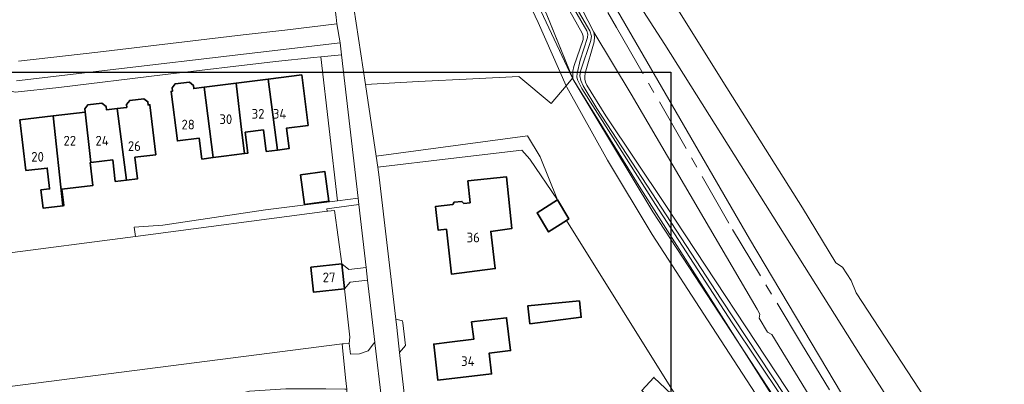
# Model space of a CAD drawing. Header units: metres. Extents: x 245598 to 248625, y 478632 to 481818.
# Tile 34 of 37: x 247666 to 247849, y 479881 to 479949. Entities that reach past the tile are written whole.
import ezdxf
from ezdxf.enums import TextEntityAlignment as Align

# ---------------------------------------------------------------- set-up
doc = ezdxf.new("R2010")
doc.units = ezdxf.units.M
doc.linetypes.add('AM-AS', pattern=[16, 10, -2, 2, -2])
for name, color, linetype, lineweight in [('B-XX-AM-AS_SPOOR-G', 10, 'AM-AS', 18), ('B-XX-GR-GRAS-GV', 60, 'Continuous', 13), ('B-XX-GR-GROENVOORZIENING-GV', 80, 'Continuous', 18), ('B-XX-GR-HOUTWAL-GV', 40, 'Continuous', 13), ('B-XX-GR-STRUIK-GV', 90, 'Continuous', 13), ('B-XX-IE-TERREINAFSCHEIDING_KUNSTMATIG_HEKWERK-G', 20, 'IE-TERREINAFSCHEIDING-KUNSTMATIG', 18), ('B-XX-KW-KUNSTWERK_PERRON-GV', 170, 'Continuous', 18), ('B-XX-OG-BEBOUWING-GV', 7, 'Continuous', 35), ('B-XX-OG-BEBOUWING-T18', 10, 'Continuous', 18), ('B-XX-OG-TERREIN_ERF-GV', 7, 'Continuous', 18), ('B-XX-OG-WATER_GREPPEL-GV', 160, 'Continuous', 18), ('B-XX-OG-WATER_SLOOT-GV', 120, 'Continuous', 18), ('B-XX-VH-VERHARDING_HALFVERHARDING-GV', 252, 'Continuous', 18), ('B-XX-VH-VERHARDING_OPEN-GV', 252, 'Continuous', 18), ('N-BH-KL-ET_LS_OV_LICHTMAST-S', 7, 'Continuous', 25)]:
    doc.layers.add(name, color=color, linetype=linetype, lineweight=lineweight)
doc.styles.add('NLCS-ISO-M-T18', font='NLCS-ISO.ttf', dxfattribs={"height": 1.8})
doc.linetypes.add('IE-TERREINAFSCHEIDING-KUNSTMATIG', pattern='A,4,[82,NLCS.shx,S=0.75,R=90,X=0,Y=0],4,-2', length=10)

msp = doc.modelspace()

# ---------------------------------------------------------------- linework, layer by layer
at = {"layer": 'B-XX-AM-AS_SPOOR-G'}
msp.add_lwpolyline([(247710.228, 480056.994), (247726.436, 480031.754), (247731.466, 480023.715), (247744.779, 480001.858), (247752.909, 479988.11), (247758.906, 479977.468), (247776.642, 479947.081), (247798.211, 479909.459), (247811.024, 479888.21), (247830.935, 479855.637), (247833.941, 479851.069), (247845.673, 479832.626), (247864.523, 479803.843)], dxfattribs=at)
at = {"layer": 'B-XX-GR-GRAS-GV'}
msp.add_lwpolyline([(247724.453, 480025.437), (247722.007, 480024.082), (247725.117, 480018.795), (247752.04, 479973.025), (247756.7, 479962.8), (247757.98, 479960.699), (247763.558, 479949.715), (247768.506, 479937.497), (247768.541, 479938.919), (247768.71, 479939.802), (247770.419, 479944.838), (247770.444, 479945.47), (247770.276, 479946.022), (247767.075, 479951.639), (247737.192, 480002.705), (247732.498, 480009.617), (247728.986, 480015.926), (247726.824, 480020.417), (247725.183, 480023.527)], close=True, dxfattribs=at)
msp.add_lwpolyline([(247819.416, 479867.238), (247805.541, 479889.981), (247804.72, 479890.412), (247803.165, 479892.985), (247803.309, 479893.743), (247802.793, 479894.646), (247779.352, 479934.679), (247772.424, 479946.206), (247772.54, 479945.325), (247772.465, 479944.37), (247770.838, 479938.584), (247770.721, 479937.966), (247770.721, 479937.432), (247770.86, 479936.904), (247771.149, 479936.317), (247774.663, 479930.607), (247785.69, 479914.108), (247810.032, 479877.176)], dxfattribs=at)
at = {"layer": 'B-XX-GR-GROENVOORZIENING-GV'}
for points in [[(247762.04, 479947.98), (247752.675, 479967.938), (247741.925, 479986.775), (247736.488, 479995.625), (247734.045, 480000), (247733.913, 480000.237), (247723.561, 480018.13), (247717.088, 480015.361), (247717.137, 480015.215), (247717.142, 480015.199), (247719.585, 480011.597), (247720.452, 480007.73), (247721.343, 480003.113), (247722.078, 479998.7), (247722.818, 479992.744), (247727.106, 479955.405), (247727.376, 479953.604), (247729.943, 479936.461), (247739.793, 479937.014), (247749.94, 479937.524), (247758.46, 479937.932), (247764.482, 479932.894), (247767.284, 479936.221)], [(247752.675, 479967.938), (247762.04, 479947.98), (247767.284, 479936.221), (247768.449, 479937.604), (247759.134, 479957.458), (247756.7, 479962.8), (247752.04, 479973.025), (247725.117, 480018.795), (247723.561, 480018.13), (247733.913, 480000.237), (247734.045, 480000), (247736.488, 479995.625), (247741.925, 479986.775)], [(247724.758, 479914.824), (247728.59, 479915.314), (247725.512, 479942), (247721.638, 479941.596)], [(247725.563, 479903.074), (247726.901, 479902.072), (247730.09, 479902.426), (247728.736, 479914.132), (247724.16, 479913.503), (247722.775, 479913.313), (247722.837, 479912.868), (247722.988, 479912.888), (247724.238, 479913.025)], [(247730.365, 479900.053), (247730.09, 479902.426), (247726.901, 479902.072), (247725.563, 479903.074), (247726.05, 479898.437), (247727.111, 479899.659)], [(247726.05, 479898.437), (247727.063, 479889.475), (247726.925, 479888.3), (247727.188, 479886.313), (247728.837, 479886.375), (247730.438, 479886.938), (247731.475, 479888.188), (247731.7, 479888.513), (247730.365, 479900.053), (247727.111, 479899.659)]]:
    msp.add_lwpolyline(points, close=True, dxfattribs=at)
for points in [[(247819.56, 479852.66), (247794.341, 479891.461), (247783.24, 479908.54), (247774.96, 479922.4), (247767.4, 479935.96), (247767.284, 479936.221), (247764.482, 479932.894), (247758.46, 479937.932), (247749.94, 479937.524), (247739.793, 479937.014), (247729.943, 479936.461), (247731.944, 479923.107), (247760.108, 479926.883), (247762.46, 479923), (247765.663, 479914.987), (247767.762, 479911.463), (247767.324, 479911.18), (247788.19, 479877.83)], [(247665.211, 479876.52), (247667.088, 479876.475), (247668.863, 479876.125), (247669.675, 479875.375), (247669.738, 479874.5), (247670.525, 479874.175), (247672.175, 479874.175), (247678.5, 479873.725), (247683.488, 479873.825), (247690.162, 479874.775), (247696.063, 479876.225), (247702.6, 479878.013), (247708.4, 479879.4), (247715.137, 479879.875), (247722.625, 479879.825), (247726.1, 479879.775), (247726.525, 479879.763), (247726.275, 479881.888), (247725.688, 479887.513), (247725.613, 479888.2), (247645.912, 479877.963)]]:
    msp.add_lwpolyline(points, dxfattribs=at)
at = {"layer": 'B-XX-GR-HOUTWAL-GV'}
msp.add_lwpolyline([(247767.284, 479936.221), (247767.4, 479935.96), (247774.96, 479922.4), (247783.24, 479908.54), (247794.341, 479891.461), (247819.56, 479852.66), (247851.4, 479803.74), (247860.4, 479789.3), (247874.44, 479767.26), (247876.2, 479763.64), (247876.7, 479759.1), (247878.452, 479759.661), (247880.37, 479761.662), (247842.889, 479820.975), (247824.62, 479850.148), (247808.736, 479875.239), (247807.178, 479876.434), (247806.74, 479876.77), (247799.51, 479888.161), (247781.174, 479917.047), (247769.364, 479936.075), (247768.554, 479937.38), (247768.449, 479937.604)], close=True, dxfattribs=at)
at = {"layer": 'B-XX-GR-STRUIK-GV'}
msp.add_lwpolyline([(247757.98, 479960.699), (247756.7, 479962.8), (247759.134, 479957.458), (247768.449, 479937.604), (247768.554, 479937.38), (247769.364, 479936.075), (247768.506, 479937.497), (247763.558, 479949.715)], close=True, dxfattribs=at)
at = {"layer": 'B-XX-IE-TERREINAFSCHEIDING_KUNSTMATIG_HEKWERK-G'}
for points in [[(247939.123, 479685.951), (247940.142, 479685.729), (247935.965, 479680.663), (247926.232, 479696.69), (247901.103, 479738.6), (247878.452, 479759.661), (247880.37, 479761.662), (247842.889, 479820.975), (247824.62, 479850.148), (247806.881, 479876.882), (247783.413, 479912.79), (247768.554, 479937.38), (247763.558, 479949.715), (247757.98, 479960.699), (247720.07, 480023.008), (247726.399, 480026.516), (247723.762, 480030.887)], [(247711.375, 479913.112), (247692.313, 479910.313)]]:
    msp.add_lwpolyline(points, dxfattribs=at)
at = {"layer": 'B-XX-KW-KUNSTWERK_PERRON-GV'}
msp.add_lwpolyline([(247866.127, 479804.448), (247866.52, 479804.667), (247871.515, 479807.451), (247871.991, 479807.717), (247852.496, 479838.357), (247821.989, 479886.046), (247785.628, 479943.908), (247780.317, 479952.173), (247776.822, 479950.13), (247801.384, 479907.758), (247819.996, 479876.373), (247837.064, 479849.395)], close=True, dxfattribs=at)
at = {"layer": 'B-XX-OG-BEBOUWING-GV'}
for points in [[(247699.985, 479935.94), (247698.046, 479935.694), (247697.987, 479936.293), (247697.229, 479936.88), (247694.609, 479936.556), (247694.021, 479935.82), (247694.083, 479935.191), (247693.834, 479935.159), (247695.003, 479925.95), (247699.057, 479926.464), (247699.548, 479922.59), (247701.631, 479922.855)], [(247703.634, 479923.109), (247707.464, 479923.595), (247707.008, 479927.504), (247705.936, 479936.695), (247699.985, 479935.94), (247701.631, 479922.855)], [(247705.936, 479936.695), (247707.008, 479927.504), (247707.464, 479923.595), (247708.075, 479923.672), (247707.619, 479927.582), (247711.001, 479928.011), (247711.51, 479923.993), (247713.592, 479924.257), (247711.889, 479937.451)], [(247713.592, 479924.257), (247715.779, 479924.535), (247715.296, 479928.342), (247719.308, 479928.852), (247718.116, 479938.241), (247711.889, 479937.451)], [(247683.815, 479931.973), (247681.802, 479931.74), (247681.74, 479932.377), (247680.982, 479932.964), (247678.362, 479932.64), (247677.785, 479931.917), (247678.897, 479921.944), (247682.971, 479922.416), (247683.433, 479918.426), (247685.518, 479918.668)], [(247685.597, 479932.18), (247683.815, 479931.973), (247685.518, 479918.668), (247687.575, 479918.906), (247687.109, 479922.926), (247690.961, 479923.372), (247689.884, 479932.676), (247689.565, 479932.639), (247689.507, 479933.229), (247688.749, 479933.815), (247686.129, 479933.492), (247685.541, 479932.756)], [(247678.776, 479921.93), (247678.897, 479921.944), (247677.785, 479931.917), (247677.774, 479931.904), (247677.835, 479931.281), (247671.897, 479930.593), (247673.688, 479913.896), (247673.857, 479913.916), (247673.502, 479916.975), (247679.273, 479917.645)], [(247671.897, 479930.593), (247665.737, 479929.88), (247666.827, 479920.46), (247670.789, 479920.919), (247671.231, 479917.11), (247671.24, 479917.035), (247669.64, 479916.849), (247670.032, 479913.472), (247673.688, 479913.896)], [(247717.875, 479919.651), (247718.642, 479914.131), (247723.173, 479914.761), (247722.406, 479920.281)], [(247748.256, 479914.34), (247747.91, 479914.698), (247746.453, 479914.538), (247746.193, 479914.114), (247742.96, 479913.76), (247743.469, 479909.38), (247745.005, 479909.533), (247745.942, 479901.198), (247754.078, 479902.219), (247753.256, 479909.124), (247757.156, 479909.64), (247756.176, 479919.303), (247749.008, 479918.53), (247749.404, 479914.466)], [(247765.663, 479914.987), (247761.863, 479912.563), (247764, 479909.037), (247767.324, 479911.18), (247767.762, 479911.463)], [(247726.05, 479898.437), (247725.563, 479903.074), (247719.808, 479902.469), (247720.295, 479897.832)], [(247769.732, 479896.197), (247760.16, 479895.3), (247760.54, 479891.96), (247770.069, 479893.175)], [(247745.614, 479888.535), (247742.671, 479888.184), (247743.448, 479881.452), (247753.426, 479882.626), (247752.964, 479886.496), (247756.944, 479886.972), (247756.214, 479893.081), (247749.697, 479892.303), (247750.083, 479889.069)], [(247785.63, 479875.41), (247787.911, 479877.854), (247783.6, 479881.96), (247781.36, 479879.56)]]:
    msp.add_lwpolyline(points, close=True, dxfattribs=at)
at = {"layer": 'B-XX-OG-TERREIN_ERF-GV'}
for points in [[(247661.425, 479904.813), (247687.207, 479908.195), (247686.988, 479909.925), (247692.313, 479910.313), (247711.375, 479913.112), (247724.758, 479914.824), (247721.638, 479941.596), (247720.363, 479941.463), (247713.225, 479940.7), (247692.225, 479938.237), (247672.975, 479935.912), (247664.825, 479935.037), (247657.438, 479937.1), (247651.325, 479938.938), (247644.875, 479941.037), (247637.525, 479942.787), (247632.662, 479924.737), (247629.1, 479913.275), (247629.174, 479913.098), (247636.745, 479912.12), (247643.023, 479911.31), (247648.422, 479910.613), (247661.497, 479908.925), (247661.909, 479908.872)], [(247707.464, 479923.595), (247703.634, 479923.109), (247701.631, 479922.855), (247699.548, 479922.59), (247699.057, 479926.464), (247695.003, 479925.95), (247693.834, 479935.159), (247694.083, 479935.191), (247694.021, 479935.82), (247694.609, 479936.556), (247697.229, 479936.88), (247697.987, 479936.293), (247698.046, 479935.694), (247699.985, 479935.94), (247705.936, 479936.695), (247711.889, 479937.451), (247718.116, 479938.241), (247719.308, 479928.852), (247715.296, 479928.342), (247715.779, 479924.535), (247713.592, 479924.257), (247711.51, 479923.993), (247711.001, 479928.011), (247707.619, 479927.582), (247708.075, 479923.672)], [(247681.802, 479931.74), (247683.815, 479931.973), (247685.597, 479932.18), (247685.541, 479932.756), (247686.129, 479933.492), (247688.749, 479933.815), (247689.507, 479933.229), (247689.565, 479932.639), (247689.884, 479932.676), (247690.961, 479923.372), (247687.109, 479922.926), (247687.575, 479918.906), (247685.518, 479918.668), (247683.433, 479918.426), (247682.971, 479922.416), (247678.897, 479921.944), (247678.776, 479921.93), (247679.273, 479917.645), (247673.502, 479916.975), (247673.857, 479913.916), (247673.688, 479913.896), (247670.032, 479913.472), (247669.64, 479916.849), (247671.24, 479917.035), (247671.231, 479917.11), (247670.789, 479920.919), (247666.827, 479920.46), (247665.737, 479929.88), (247671.897, 479930.593), (247677.835, 479931.281), (247677.774, 479931.904), (247677.785, 479931.917), (247678.362, 479932.64), (247680.982, 479932.964), (247681.74, 479932.377)], [(247765.663, 479914.987), (247762.46, 479923), (247760.108, 479926.883), (247731.944, 479923.107), (247732.249, 479921.068), (247745.835, 479922.679), (247759.047, 479924.245), (247760.5, 479922.56)], [(247717.875, 479919.651), (247722.406, 479920.281), (247723.173, 479914.761), (247718.642, 479914.131)], [(247746.193, 479914.114), (247746.453, 479914.538), (247747.91, 479914.698), (247748.256, 479914.34), (247749.404, 479914.466), (247749.008, 479918.53), (247756.176, 479919.303), (247757.156, 479909.64), (247753.256, 479909.124), (247754.078, 479902.219), (247745.942, 479901.198), (247745.005, 479909.533), (247743.469, 479909.38), (247742.96, 479913.76)], [(247725.613, 479888.2), (247725.907, 479888.222), (247726.925, 479888.3), (247727.063, 479889.475), (247726.05, 479898.437), (247720.295, 479897.832), (247719.808, 479902.469), (247725.563, 479903.074), (247724.238, 479913.025), (247722.988, 479912.888), (247722.837, 479912.868), (247687.207, 479908.195), (247661.425, 479904.813), (247629.427, 479900.609), (247619.275, 479899.275), (247619.277, 479899.253), (247619.494, 479896.311), (247621.075, 479874.938), (247645.912, 479877.963)], [(247770.069, 479893.175), (247760.54, 479891.96), (247760.16, 479895.3), (247769.732, 479896.197)], [(247756.214, 479893.081), (247756.944, 479886.972), (247752.964, 479886.496), (247753.426, 479882.626), (247743.448, 479881.452), (247742.671, 479888.184), (247745.614, 479888.535), (247750.083, 479889.069), (247749.697, 479892.303)], [(247787.911, 479877.854), (247785.63, 479875.41), (247781.36, 479879.56), (247783.6, 479881.96)]]:
    msp.add_lwpolyline(points, close=True, dxfattribs=at)
msp.add_lwpolyline([(247788.19, 479877.83), (247767.324, 479911.18), (247764, 479909.037), (247761.863, 479912.563), (247765.663, 479914.987), (247760.5, 479922.56), (247759.047, 479924.245), (247745.835, 479922.679), (247732.249, 479921.068), (247732.525, 479919.225), (247735.587, 479892.813), (247736.875, 479892.525), (247736.913, 479892.125), (247737.387, 479887.888), (247736.3, 479886.6), (247737.3, 479877.938)], dxfattribs=at)
at = {"layer": 'B-XX-OG-WATER_GREPPEL-GV'}
for points in [[(247861.1, 479794.684), (247844.056, 479821.837), (247814.905, 479867.993), (247796.095, 479896.551), (247773.002, 479931.99), (247770.439, 479936.226), (247770.002, 479937.196), (247769.794, 479938.067), (247769.935, 479938.944), (247771.877, 479944.611), (247771.961, 479945.427), (247771.647, 479946.429), (247738.82, 480002.62)], [(247749.123, 479984.385), (247771.14, 479946.41), (247771.329, 479945.824), (247771.265, 479945.171), (247769.869, 479940.974), (247769.298, 479938.479), (247769.287, 479937.9), (247769.4, 479937.301), (247770.174, 479935.73), (247783.88, 479914.162), (247798.147, 479892.137), (247807.413, 479878.22), (247818.682, 479860.912), (247867.746, 479783.137)]]:
    msp.add_lwpolyline(points, dxfattribs=at)
at = {"layer": 'B-XX-OG-WATER_SLOOT-GV'}
for points in [[(247738.82, 480002.62), (247771.647, 479946.429), (247771.961, 479945.427), (247771.877, 479944.611), (247769.935, 479938.944), (247769.794, 479938.067), (247770.002, 479937.196), (247770.439, 479936.226), (247773.002, 479931.99), (247796.095, 479896.551), (247814.905, 479867.993), (247844.056, 479821.837), (247861.1, 479794.684)], [(247867.746, 479783.137), (247818.682, 479860.912), (247807.413, 479878.22), (247798.147, 479892.137), (247783.88, 479914.162), (247770.174, 479935.73), (247769.4, 479937.301), (247769.287, 479937.9), (247769.298, 479938.479), (247769.869, 479940.974), (247771.265, 479945.171), (247771.329, 479945.824), (247771.14, 479946.41), (247749.123, 479984.385)], [(247767.075, 479951.639), (247770.276, 479946.022), (247770.444, 479945.47), (247770.419, 479944.838), (247768.71, 479939.802), (247768.541, 479938.919), (247768.506, 479937.497), (247769.364, 479936.075), (247781.174, 479917.047), (247799.51, 479888.161), (247806.881, 479876.882), (247807.178, 479876.434), (247808.736, 479875.239), (247824.62, 479850.148), (247842.889, 479820.975), (247880.37, 479761.662)], [(247880.859, 479765.389), (247825.109, 479853.83), (247810.032, 479877.176), (247785.69, 479914.108), (247774.663, 479930.607), (247771.149, 479936.317), (247770.86, 479936.904), (247770.721, 479937.432), (247770.721, 479937.966), (247770.838, 479938.584), (247772.465, 479944.37), (247772.54, 479945.325), (247772.424, 479946.206), (247770.17, 479950.514)]]:
    msp.add_lwpolyline(points, dxfattribs=at)
at = {"layer": 'B-XX-VH-VERHARDING_HALFVERHARDING-GV'}
for points in [[(247856.924, 479842.096), (247838.184, 479871.712), (247821.192, 479897.728), (247820.253, 479900.027), (247818.631, 479902.456), (247817.435, 479903.292), (247811.201, 479913.508), (247796.373, 479937.021), (247785.972, 479953.743)], [(247866.127, 479804.448), (247837.064, 479849.395), (247819.996, 479876.373), (247801.384, 479907.758), (247776.822, 479950.13), (247780.317, 479952.173), (247785.628, 479943.908), (247821.989, 479886.046), (247852.496, 479838.357)], [(247770.17, 479950.514), (247772.424, 479946.206), (247779.352, 479934.679), (247802.793, 479894.646), (247803.309, 479893.743), (247803.165, 479892.985), (247804.72, 479890.412), (247805.541, 479889.981), (247819.416, 479867.238), (247836.463, 479840.183), (247837.416, 479837.522), (247839.026, 479835.111), (247840.642, 479833.565), (247860.191, 479804.153)]]:
    msp.add_lwpolyline(points, dxfattribs=at)
at = {"layer": 'B-XX-VH-VERHARDING_OPEN-GV'}
for points in [[(247731.7, 479888.513), (247731.712, 479888.412), (247733.025, 479877.463), (247737.3, 479877.938), (247736.3, 479886.6), (247735.775, 479891.275), (247735.587, 479892.813), (247732.525, 479919.225), (247732.249, 479921.068), (247731.944, 479923.107), (247729.943, 479936.461), (247727.376, 479953.604), (247723.971, 479953.2), (247724.5, 479948.963), (247724.637, 479947.725), (247725.262, 479944.188), (247725.512, 479942), (247728.59, 479915.314), (247728.736, 479914.132), (247730.09, 479902.426), (247730.365, 479900.053)], [(247724.758, 479914.824), (247711.375, 479913.112), (247692.313, 479910.313), (247686.988, 479909.925), (247687.207, 479908.195), (247722.837, 479912.868), (247722.775, 479913.313), (247724.16, 479913.503), (247728.736, 479914.132), (247728.59, 479915.314)], [(247736.3, 479886.6), (247737.387, 479887.888), (247736.913, 479892.125), (247736.875, 479892.525), (247735.587, 479892.813), (247735.775, 479891.275)], [(247725.907, 479888.222), (247725.613, 479888.2), (247725.688, 479887.513), (247726.275, 479881.888), (247726.525, 479879.763), (247726.587, 479878.325), (247726.938, 479875.5), (247727.575, 479870.375), (247730.018, 479870.611), (247733.81, 479871.035), (247733.025, 479877.463), (247731.712, 479888.412), (247731.7, 479888.513), (247731.475, 479888.188), (247730.438, 479886.938), (247728.837, 479886.375), (247727.188, 479886.313), (247726.925, 479888.3)]]:
    msp.add_lwpolyline(points, close=True, dxfattribs=at)
for points in [[(247665.075, 479937.162), (247725.262, 479944.188), (247724.637, 479947.725), (247714.98, 479946.583), (247707.231, 479945.667), (247680.225, 479942.475), (247665.475, 479940.813)], [(247664.825, 479935.037), (247672.975, 479935.912), (247692.225, 479938.237), (247713.225, 479940.7), (247720.363, 479941.463), (247721.638, 479941.596), (247725.512, 479942), (247725.262, 479944.188), (247665.075, 479937.162)]]:
    msp.add_lwpolyline(points, dxfattribs=at)
at = {"layer": 'N-BH-KL-ET_LS_OV_LICHTMAST-S'}
msp.add_lwpolyline([(247350.967, 479938.719), (247786.737, 479938.719), (247786.737, 479173.521), (247350.967, 479173.521)], close=True, dxfattribs=at)

# ---------------------------------------------------------------- texts
at = {"layer": 'B-XX-OG-BEBOUWING-T18', "style": 'NLCS-ISO-M-T18'}
for s, p in [('32', (247710, 479931)), ('34', (247714, 479931)), ('28', (247697, 479929)), ('30', (247704, 479930)), ('22', (247675, 479926)), ('24', (247681, 479926)), ('26', (247687, 479925)), ('20', (247669, 479923)), ('36', (247750, 479908)), ('27', (247723.194, 479900.585)), ('34', (247749, 479885))]:
    msp.add_text(s, height=1.8, dxfattribs=at).set_placement(p, align=Align.MIDDLE_CENTER)

doc.saveas('drawing.dxf')
